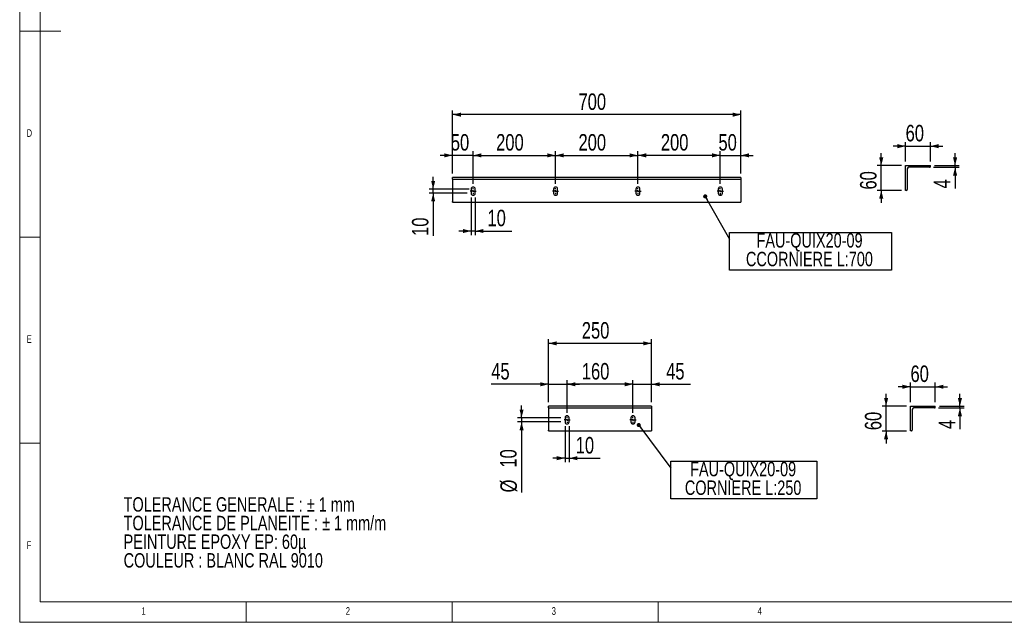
# Model space of a CAD drawing. Header units: millimetres. Extents: x 5 to 415, y 5 to 292.
# Tile 1 of 3: x 5 to 244, y 5 to 151. Entities that reach past the tile are written whole.
import ezdxf

# ---------------------------------------------------------------- set-up
doc = ezdxf.new("R2010")
doc.units = ezdxf.units.MM
doc.linetypes.add('CENTERX2', pattern=[20.32, 12.7, -2.54, 2.54, -2.54])
for name, color, linetype in [('COTES', 1, 'Continuous'), ('NOTES', 6, 'Continuous'), ('TRAIT-MIXTES', 3, 'CENTERX2')]:
    doc.layers.add(name, color=color, linetype=linetype)
doc.layers.add('TRAIT-FORT', color=4, linetype='Continuous', lineweight=25)
doc.styles.add('SLDTEXTSTYLE0', font='TXT', dxfattribs={"width": 0.75})
doc.dimstyles.new('SLDDIMSTYLE0', dxfattribs={"dimtxt": 4, "dimasz": 2, "dimexe": 0, "dimexo": 0.0625, "dimgap": 1, "dimtad": 1, "dimdec": 1, "dimlfac": 10, "dimrnd": 1e-09, "dimzin": 12, "dimdsep": 46, "dimtxsty": 'SLDTEXTSTYLE0', "dimsah": 1, "dimcen": 0.09, "dimadec": 0, "dimazin": 3, "dimtfac": 1, "dimtdec": 1, "dimtofl": 0, "dimtmove": 0, "dimatfit": 3, "dimfxl": 1, "dimfrac": 2, "dimtolj": 1, "dimtzin": 12, "dimarcsym": 0})
doc.dimstyles.new('SLDDIMSTYLE1', dxfattribs={"dimtxt": 4, "dimasz": 2, "dimexe": 0, "dimexo": 0.0625, "dimgap": 1, "dimtad": 1, "dimdec": 1, "dimlfac": 10, "dimrnd": 1e-09, "dimzin": 12, "dimdsep": 46, "dimtxsty": 'SLDTEXTSTYLE0', "dimsah": 1, "dimcen": 0.09, "dimadec": 0, "dimazin": 3, "dimtfac": 1, "dimtdec": 1, "dimtmove": 0, "dimatfit": 0, "dimfxl": 1, "dimfrac": 2, "dimtolj": 1, "dimtzin": 12, "dimarcsym": 0})
doc.dimstyles.new('SLDDIMSTYLE2', dxfattribs={"dimtxt": 0.18, "dimasz": 1, "dimexe": 0, "dimexo": 0.0625, "dimgap": 0, "dimtad": 0, "dimtih": 1, "dimtoh": 1, "dimdec": 0, "dimrnd": 1e-09, "dimzin": 0, "dimdsep": 46, "dimtxsty": 'Standard', "dimblk1": 'DOT', "dimblk2": 'DOT', "dimsah": 1, "dimcen": 0.09, "dimadec": 0, "dimazin": 0, "dimtfac": 1, "dimtdec": 0, "dimtofl": 0, "dimtmove": 0, "dimatfit": 3, "dimldrblk": 'DOT', "dimfxl": 1, "dimfrac": 2, "dimtolj": 1, "dimtzin": 0, "dimarcsym": 0})

# ---------------------------------------------------------------- blocks, each defined once
blk = doc.blocks.new('SW_NOTE_0')
at = {"layer": 'NOTES', "color": 0, "char_height": 3.5, "attachment_point": 1, "style": 'SLDTEXTSTYLE0'}
for s, insert in [('TOLERANCE GENERALE : ± 1 mm', (0, 4.51)), ('TOLERANCE DE PLANEITE : ± 1 mm/m', (0, -0.01)), ('PEINTURE EPOXY EP: 60µ', (0, -4.54)), ('COULEUR : BLANC RAL 9010', (0, -9.07))]:
    blk.add_mtext(s, dxfattribs=dict(at, insert=insert))
blk = doc.blocks.new('_D_20')
at = {"layer": 'COTES', "color": 1, "transparency": 16777216}
for p, q in [((110.11, 113.94), (110.11, 129.21)), ((180.11, 113.94), (180.11, 129.21)), ((180.11, 128.21), (110.11, 128.21))]:
    blk.add_line(p, q, dxfattribs=at)
for points in [[(110.11, 128.21), (112.11, 127.71), (112.11, 128.71)], [(180.11, 128.21), (178.11, 128.71), (178.11, 127.71)]]:
    blk.add_solid(points, dxfattribs=at)
at = {"layer": 'COTES', "color": 1, "transparency": 16777216, "insert": (140.68, 133.36), "char_height": 4, "attachment_point": 1, "style": 'SLDTEXTSTYLE0'}
blk.add_mtext('700', dxfattribs=at)
blk = doc.blocks.new('_D_21')
at = {"layer": 'COTES', "color": 1, "transparency": 16777216}
for p, q in [((115.11, 111.39), (115.11, 119.33)), ((115.11, 118.33), (135.11, 118.33)), ((135.11, 111.39), (135.11, 119.33))]:
    blk.add_line(p, q, dxfattribs=at)
for points in [[(115.11, 118.33), (117.11, 117.83), (117.11, 118.83)], [(135.11, 118.33), (133.11, 118.83), (133.11, 117.83)]]:
    blk.add_solid(points, dxfattribs=at)
at = {"layer": 'COTES', "color": 1, "transparency": 16777216, "insert": (120.68, 123.49), "char_height": 4, "attachment_point": 1, "style": 'SLDTEXTSTYLE0'}
blk.add_mtext('200', dxfattribs=at)
blk = doc.blocks.new('_D_22')
at = {"layer": 'COTES', "color": 1, "transparency": 16777216}
for p, q in [((135.11, 111.39), (135.11, 119.33)), ((135.11, 118.33), (155.11, 118.33)), ((155.11, 111.39), (155.11, 119.33))]:
    blk.add_line(p, q, dxfattribs=at)
for points in [[(135.11, 118.33), (137.11, 117.83), (137.11, 118.83)], [(155.11, 118.33), (153.11, 118.83), (153.11, 117.83)]]:
    blk.add_solid(points, dxfattribs=at)
at = {"layer": 'COTES', "color": 1, "transparency": 16777216, "insert": (140.68, 123.49), "char_height": 4, "attachment_point": 1, "style": 'SLDTEXTSTYLE0'}
blk.add_mtext('200', dxfattribs=at)
blk = doc.blocks.new('_D_23')
at = {"layer": 'COTES', "color": 1, "transparency": 16777216}
for p, q in [((155.11, 111.39), (155.11, 119.33)), ((175.11, 118.33), (155.11, 118.33)), ((175.11, 111.39), (175.11, 119.33))]:
    blk.add_line(p, q, dxfattribs=at)
for points in [[(155.11, 118.33), (157.11, 117.83), (157.11, 118.83)], [(175.11, 118.33), (173.11, 118.83), (173.11, 117.83)]]:
    blk.add_solid(points, dxfattribs=at)
at = {"layer": 'COTES', "color": 1, "transparency": 16777216, "insert": (160.68, 123.49), "char_height": 4, "attachment_point": 1, "style": 'SLDTEXTSTYLE0'}
blk.add_mtext('200', dxfattribs=at)
blk = doc.blocks.new('_D_24')
at = {"layer": 'COTES', "color": 1, "transparency": 16777216}
for p, q in [((175.11, 118.33), (172.11, 118.33)), ((175.11, 111.39), (175.11, 119.33)), ((175.11, 118.33), (180.11, 118.33)), ((180.11, 113.94), (180.11, 119.33)), ((180.11, 118.33), (183.11, 118.33))]:
    blk.add_line(p, q, dxfattribs=at)
for points in [[(175.11, 118.33), (173.11, 118.83), (173.11, 117.83)], [(180.11, 118.33), (182.11, 117.83), (182.11, 118.83)]]:
    blk.add_solid(points, dxfattribs=at)
at = {"layer": 'COTES', "color": 1, "transparency": 16777216, "insert": (174.66, 123.49), "char_height": 4, "attachment_point": 1, "style": 'SLDTEXTSTYLE0'}
blk.add_mtext('50', dxfattribs=at)
blk = doc.blocks.new('_D_25')
at = {"layer": 'COTES', "color": 1, "transparency": 16777216}
for p, q in [((110.11, 118.33), (107.11, 118.33)), ((110.11, 113.94), (110.11, 119.33)), ((115.11, 118.33), (110.11, 118.33)), ((115.11, 111.39), (115.11, 119.33)), ((115.11, 118.33), (118.11, 118.33))]:
    blk.add_line(p, q, dxfattribs=at)
for points in [[(110.11, 118.33), (108.11, 118.83), (108.11, 117.83)], [(115.11, 118.33), (117.11, 117.83), (117.11, 118.83)]]:
    blk.add_solid(points, dxfattribs=at)
at = {"layer": 'COTES', "color": 1, "transparency": 16777216, "insert": (109.68, 123.49), "char_height": 4, "attachment_point": 1, "style": 'SLDTEXTSTYLE0'}
blk.add_mtext('50', dxfattribs=at)
blk = doc.blocks.new('_D_26')
at = {"layer": 'COTES', "color": 1, "transparency": 16777216}
for p, q in [((105.39, 110.14), (105.39, 113.14)), ((114.11, 110.14), (104.39, 110.14)), ((105.39, 109.14), (105.39, 110.14)), ((113.61, 109.14), (104.39, 109.14)), ((105.39, 109.14), (105.39, 98.78))]:
    blk.add_line(p, q, dxfattribs=at)
for points in [[(105.39, 110.14), (105.89, 112.14), (104.89, 112.14)], [(105.39, 109.14), (104.89, 107.14), (105.89, 107.14)]]:
    blk.add_solid(points, dxfattribs=at)
at = {"layer": 'COTES', "color": 1, "transparency": 16777216, "insert": (100.24, 98.78), "char_height": 4, "attachment_point": 1, "rotation": 90, "style": 'SLDTEXTSTYLE0'}
blk.add_mtext('10', dxfattribs=at)
blk = doc.blocks.new('_D_27')
at = {"layer": 'COTES', "color": 1, "transparency": 16777216}
for p, q in [((114.61, 108.14), (114.61, 98.97)), ((115.61, 108.14), (115.61, 98.97)), ((114.61, 99.97), (111.61, 99.97)), ((115.61, 99.97), (114.61, 99.97)), ((115.61, 99.97), (124.5, 99.97))]:
    blk.add_line(p, q, dxfattribs=at)
for points in [[(114.61, 99.97), (112.61, 100.47), (112.61, 99.47)], [(115.61, 99.97), (117.61, 99.47), (117.61, 100.47)]]:
    blk.add_solid(points, dxfattribs=at)
at = {"layer": 'COTES', "color": 1, "transparency": 16777216, "insert": (118.58, 105.13), "char_height": 4, "attachment_point": 1, "style": 'SLDTEXTSTYLE0'}
blk.add_mtext('10', dxfattribs=at)
blk = doc.blocks.new('SW_NOTE_6')
at = {"layer": 'NOTES', "color": 0}
for p, q in [((0, -7.48), (0, 1.63)), ((0, 1.63), (39.32, 1.63)), ((39.32, 1.63), (39.32, -7.48)), ((39.32, -7.48), (0, -7.48))]:
    blk.add_line(p, q, dxfattribs=at)
at = {"layer": 'NOTES', "color": 0, "char_height": 3.5, "attachment_point": 2, "style": 'SLDTEXTSTYLE0'}
for s, insert in [('FAU-QUIX20-09', (19.43, 1.49)), ('CCORNIERE L:700', (19.4, -3.04))]:
    blk.add_mtext(s, dxfattribs=dict(at, insert=insert))
blk = doc.blocks.new('_Dot')
at = {"color": 0, "linetype": 'ByBlock', "lineweight": -2}
blk.add_line((-0.5, 0), (-1, 0), dxfattribs=at)
at = {"color": 0, "linetype": 'ByBlock', "const_width": 0.5}
blk.add_lwpolyline([(-0.25, 0, 1), (0.25, 0, 1)], format="xyb", close=True, dxfattribs=at)
blk = doc.blocks.new('SW_CENTERMARKSYMBOL_17')
at = {"layer": 'TRAIT-MIXTES', "color": 0}
for p, q in [((-0.5, 0), (-0.75, 0)), ((0, 0), (-0.25, 0)), ((0, 0.5), (0, 0.75)), ((0, 0), (0, 0.25)), ((0, 0), (0, -0.25)), ((0, 0), (0.25, 0)), ((0.5, 0), (0.75, 0)), ((0, -0.5), (0, -0.75))]:
    blk.add_line(p, q, dxfattribs=at)
blk = doc.blocks.new('SW_CENTERMARKSYMBOL_18')
at = {"layer": 'TRAIT-MIXTES', "color": 0}
for p, q in [((-0.5, 0), (-0.75, 0)), ((0, 0), (-0.25, 0)), ((0, 0.5), (0, 0.75)), ((0, 0), (0, 0.25)), ((0, 0), (0, -0.25)), ((0, 0), (0.25, 0)), ((0.5, 0), (0.75, 0)), ((0, -0.5), (0, -0.82))]:
    blk.add_line(p, q, dxfattribs=at)
blk = doc.blocks.new('SW_CENTERMARKSYMBOL_19')
at = {"layer": 'TRAIT-MIXTES', "color": 0}
for p, q in [((-0.5, 0), (-0.75, 0)), ((0, 0), (-0.25, 0)), ((0, 0.5), (0, 0.75)), ((0, 0), (0, 0.25)), ((0, 0), (0, -0.25)), ((0, 0), (0.25, 0)), ((0.5, 0), (0.75, 0)), ((0, -0.5), (0, -0.75))]:
    blk.add_line(p, q, dxfattribs=at)
blk = doc.blocks.new('SW_CENTERMARKSYMBOL_20')
at = {"layer": 'TRAIT-MIXTES', "color": 0}
for p, q in [((-0.5, 0), (-0.75, 0)), ((0, 0), (-0.25, 0)), ((0, 0.5), (0, 0.75)), ((0, 0), (0, 0.25)), ((0, 0), (0, -0.25)), ((0, 0), (0.25, 0)), ((0.5, 0), (0.75, 0)), ((0, -0.5), (0, -0.75))]:
    blk.add_line(p, q, dxfattribs=at)
blk = doc.blocks.new('_D_28')
at = {"layer": 'COTES', "color": 1, "transparency": 16777216}
for p, q in [((133.41, 58.43), (133.41, 73.7)), ((158.41, 72.7), (133.41, 72.7)), ((158.41, 58.43), (158.41, 73.7))]:
    blk.add_line(p, q, dxfattribs=at)
for points in [[(133.41, 72.7), (135.41, 72.2), (135.41, 73.2)], [(158.41, 72.7), (156.41, 73.2), (156.41, 72.2)]]:
    blk.add_solid(points, dxfattribs=at)
at = {"layer": 'COTES', "color": 1, "transparency": 16777216, "insert": (141.48, 77.86), "char_height": 4, "attachment_point": 1, "style": 'SLDTEXTSTYLE0'}
blk.add_mtext('250', dxfattribs=at)
blk = doc.blocks.new('_D_29')
at = {"layer": 'COTES', "color": 1, "transparency": 16777216}
for p, q in [((137.91, 55.88), (137.91, 63.77)), ((153.91, 62.77), (137.91, 62.77)), ((153.91, 55.88), (153.91, 63.77))]:
    blk.add_line(p, q, dxfattribs=at)
for points in [[(137.91, 62.77), (139.91, 62.27), (139.91, 63.27)], [(153.91, 62.77), (151.91, 63.27), (151.91, 62.27)]]:
    blk.add_solid(points, dxfattribs=at)
at = {"layer": 'COTES', "color": 1, "transparency": 16777216, "insert": (141.48, 67.93), "char_height": 4, "attachment_point": 1, "style": 'SLDTEXTSTYLE0'}
blk.add_mtext('160', dxfattribs=at)
blk = doc.blocks.new('_D_30')
at = {"layer": 'COTES', "color": 1, "transparency": 16777216}
for p, q in [((153.91, 62.77), (150.91, 62.77)), ((153.91, 55.88), (153.91, 63.77)), ((153.91, 62.77), (158.41, 62.77)), ((158.41, 58.43), (158.41, 63.77)), ((158.41, 62.77), (167.87, 62.77))]:
    blk.add_line(p, q, dxfattribs=at)
for points in [[(153.91, 62.77), (151.91, 63.27), (151.91, 62.27)], [(158.41, 62.77), (160.41, 62.27), (160.41, 63.27)]]:
    blk.add_solid(points, dxfattribs=at)
at = {"layer": 'COTES', "color": 1, "transparency": 16777216, "insert": (161.96, 67.93), "char_height": 4, "attachment_point": 1, "style": 'SLDTEXTSTYLE0'}
blk.add_mtext('45', dxfattribs=at)
blk = doc.blocks.new('_D_31')
at = {"layer": 'COTES', "color": 1, "transparency": 16777216}
for p, q in [((133.41, 62.77), (119.49, 62.77)), ((133.41, 58.43), (133.41, 63.77)), ((133.41, 62.77), (137.91, 62.77)), ((137.91, 55.88), (137.91, 63.77)), ((137.91, 62.77), (140.91, 62.77))]:
    blk.add_line(p, q, dxfattribs=at)
for points in [[(133.41, 62.77), (131.41, 63.27), (131.41, 62.27)], [(137.91, 62.77), (139.91, 62.27), (139.91, 63.27)]]:
    blk.add_solid(points, dxfattribs=at)
at = {"layer": 'COTES', "color": 1, "transparency": 16777216, "insert": (119.49, 67.93), "char_height": 4, "attachment_point": 1, "style": 'SLDTEXTSTYLE0'}
blk.add_mtext('45', dxfattribs=at)
blk = doc.blocks.new('_D_32')
at = {"layer": 'COTES', "color": 1, "transparency": 16777216}
for p, q in [((126.86, 54.63), (126.86, 57.63)), ((136.41, 54.63), (125.86, 54.63)), ((136.41, 53.63), (125.86, 53.63)), ((126.86, 54.63), (126.86, 53.63)), ((126.86, 53.63), (126.86, 36.52))]:
    blk.add_line(p, q, dxfattribs=at)
for points in [[(126.86, 54.63), (127.36, 56.63), (126.36, 56.63)], [(126.86, 53.63), (126.36, 51.63), (127.36, 51.63)]]:
    blk.add_solid(points, dxfattribs=at)
at = {"layer": 'COTES', "color": 1, "transparency": 16777216, "char_height": 4, "attachment_point": 1, "rotation": 90, "style": 'SLDTEXTSTYLE0'}
for s, insert in [('10', (121.64, 42.55)), ('%%c', (121.71, 36.52))]:
    blk.add_mtext(s, dxfattribs=dict(at, insert=insert))
blk = doc.blocks.new('_D_33')
at = {"layer": 'COTES', "color": 1, "transparency": 16777216}
for p, q in [((137.41, 52.63), (137.41, 43.83)), ((138.41, 52.63), (138.41, 43.83)), ((137.41, 44.83), (134.41, 44.83)), ((137.41, 44.83), (138.41, 44.83)), ((138.41, 44.83), (145.93, 44.83))]:
    blk.add_line(p, q, dxfattribs=at)
for points in [[(137.41, 44.83), (135.41, 45.33), (135.41, 44.33)], [(138.41, 44.83), (140.41, 44.33), (140.41, 45.33)]]:
    blk.add_solid(points, dxfattribs=at)
at = {"layer": 'COTES', "color": 1, "transparency": 16777216, "insert": (140.01, 49.98), "char_height": 4, "attachment_point": 1, "style": 'SLDTEXTSTYLE0'}
blk.add_mtext('10', dxfattribs=at)
blk = doc.blocks.new('SW_NOTE_7')
at = {"layer": 'NOTES', "color": 0}
for p, q in [((0, -7.48), (0, 1.63)), ((0, 1.63), (35.51, 1.63)), ((35.51, 1.63), (35.51, -7.48)), ((35.51, -7.48), (0, -7.48))]:
    blk.add_line(p, q, dxfattribs=at)
at = {"layer": 'NOTES', "color": 0, "char_height": 3.5, "attachment_point": 2, "style": 'SLDTEXTSTYLE0'}
for s, insert in [('FAU-QUIX20-09', (17.59, 1.49)), ('CORNIERE L:250', (17.59, -3.03))]:
    blk.add_mtext(s, dxfattribs=dict(at, insert=insert))
blk = doc.blocks.new('SW_CENTERMARKSYMBOL_24')
at = {"layer": 'TRAIT-MIXTES', "color": 0}
for p, q in [((-0.5, 0), (-0.75, 0)), ((0, 0), (-0.25, 0)), ((0, 0.5), (0, 0.75)), ((0, 0), (0, 0.25)), ((0, 0), (0, -0.25)), ((0, 0), (0.25, 0)), ((0.5, 0), (0.75, 0)), ((0, -0.5), (0, -0.82))]:
    blk.add_line(p, q, dxfattribs=at)
blk = doc.blocks.new('SW_CENTERMARKSYMBOL_25')
at = {"layer": 'TRAIT-MIXTES', "color": 0}
for p, q in [((-0.5, 0), (-0.75, 0)), ((0, 0), (-0.25, 0)), ((0, 0.5), (0, 0.75)), ((0, 0), (0, 0.25)), ((0, 0), (0, -0.25)), ((0, 0), (0.25, 0)), ((0.5, 0), (0.75, 0)), ((0, -0.5), (0, -0.75))]:
    blk.add_line(p, q, dxfattribs=at)
blk = doc.blocks.new('_D_37')
at = {"layer": 'COTES', "color": 1, "transparency": 16777216}
for p, q in [((214.19, 115.83), (214.19, 118.83)), ((219.11, 115.83), (213.19, 115.83)), ((214.19, 109.83), (214.19, 115.83)), ((219.11, 109.83), (213.19, 109.83)), ((214.19, 109.83), (214.19, 106.83))]:
    blk.add_line(p, q, dxfattribs=at)
for points in [[(214.19, 115.83), (214.69, 117.83), (213.69, 117.83)], [(214.19, 109.83), (213.69, 107.83), (214.69, 107.83)]]:
    blk.add_solid(points, dxfattribs=at)
at = {"layer": 'COTES', "color": 1, "transparency": 16777216, "insert": (209.03, 110.03), "char_height": 4, "attachment_point": 1, "rotation": 90, "style": 'SLDTEXTSTYLE0'}
blk.add_mtext('60', dxfattribs=at)
blk = doc.blocks.new('_D_38')
at = {"layer": 'COTES', "color": 1, "transparency": 16777216}
for p, q in [((220.11, 120.57), (217.11, 120.57)), ((220.11, 116.83), (220.11, 121.57)), ((220.11, 120.57), (226.11, 120.57)), ((226.11, 116.83), (226.11, 121.57)), ((226.11, 120.57), (229.11, 120.57))]:
    blk.add_line(p, q, dxfattribs=at)
for points in [[(220.11, 120.57), (218.11, 121.07), (218.11, 120.07)], [(226.11, 120.57), (228.11, 120.07), (228.11, 121.07)]]:
    blk.add_solid(points, dxfattribs=at)
at = {"layer": 'COTES', "color": 1, "transparency": 16777216, "insert": (220.1, 125.73), "char_height": 4, "attachment_point": 1, "style": 'SLDTEXTSTYLE0'}
blk.add_mtext('60', dxfattribs=at)
blk = doc.blocks.new('_D_39')
at = {"layer": 'COTES', "color": 1, "transparency": 16777216}
for p, q in [((232.11, 115.83), (232.11, 118.83)), ((226.91, 115.43), (233.11, 115.43)), ((227.11, 115.83), (233.11, 115.83)), ((232.11, 115.43), (232.11, 115.83)), ((232.11, 115.43), (232.11, 110.28))]:
    blk.add_line(p, q, dxfattribs=at)
for points in [[(232.11, 115.83), (232.61, 117.83), (231.61, 117.83)], [(232.11, 115.43), (231.61, 113.43), (232.61, 113.43)]]:
    blk.add_solid(points, dxfattribs=at)
at = {"layer": 'COTES', "color": 1, "transparency": 16777216, "insert": (226.95, 110.28), "char_height": 4, "attachment_point": 1, "rotation": 90, "style": 'SLDTEXTSTYLE0'}
blk.add_mtext('4', dxfattribs=at)
blk = doc.blocks.new('_D_40')
at = {"layer": 'COTES', "color": 1, "transparency": 16777216}
for p, q in [((215.37, 57.43), (215.37, 60.43)), ((220.3, 57.43), (214.37, 57.43)), ((215.37, 51.43), (215.37, 57.43)), ((220.3, 51.43), (214.37, 51.43)), ((215.37, 51.43), (215.37, 48.43))]:
    blk.add_line(p, q, dxfattribs=at)
for points in [[(215.37, 57.43), (215.87, 59.43), (214.87, 59.43)], [(215.37, 51.43), (214.87, 49.43), (215.87, 49.43)]]:
    blk.add_solid(points, dxfattribs=at)
at = {"layer": 'COTES', "color": 1, "transparency": 16777216, "insert": (210.22, 51.63), "char_height": 4, "attachment_point": 1, "rotation": 90, "style": 'SLDTEXTSTYLE0'}
blk.add_mtext('60', dxfattribs=at)
blk = doc.blocks.new('_D_41')
at = {"layer": 'COTES', "color": 1, "transparency": 16777216}
for p, q in [((221.3, 62.17), (218.3, 62.17)), ((221.3, 58.43), (221.3, 63.17)), ((221.3, 62.17), (227.3, 62.17)), ((227.3, 58.43), (227.3, 63.17)), ((227.3, 62.17), (230.3, 62.17))]:
    blk.add_line(p, q, dxfattribs=at)
for points in [[(221.3, 62.17), (219.3, 62.67), (219.3, 61.67)], [(227.3, 62.17), (229.3, 61.67), (229.3, 62.67)]]:
    blk.add_solid(points, dxfattribs=at)
at = {"layer": 'COTES', "color": 1, "transparency": 16777216, "insert": (221.29, 67.33), "char_height": 4, "attachment_point": 1, "style": 'SLDTEXTSTYLE0'}
blk.add_mtext('60', dxfattribs=at)
blk = doc.blocks.new('_D_42')
at = {"layer": 'COTES', "color": 1, "transparency": 16777216}
for p, q in [((233.29, 57.43), (233.29, 60.43)), ((228.3, 57.43), (234.29, 57.43)), ((233.29, 57.03), (233.29, 57.43)), ((228.1, 57.03), (234.29, 57.03)), ((233.29, 57.03), (233.29, 51.88))]:
    blk.add_line(p, q, dxfattribs=at)
for points in [[(233.29, 57.43), (233.79, 59.43), (232.79, 59.43)], [(233.29, 57.03), (232.79, 55.03), (233.79, 55.03)]]:
    blk.add_solid(points, dxfattribs=at)
at = {"layer": 'COTES', "color": 1, "transparency": 16777216, "insert": (228.14, 51.88), "char_height": 4, "attachment_point": 1, "rotation": 90, "style": 'SLDTEXTSTYLE0'}
blk.add_mtext('4', dxfattribs=at)

msp = doc.modelspace()

# ---------------------------------------------------------------- linework, layer by layer
at = {"color": 7, "linetype": 'Continuous', "lineweight": 18}
for p, q in [((5, 292), (5, 5)), ((10, 287), (10, 10)), ((5, 148.5), (15, 148.5)), ((5, 98.5), (10, 98.5)), ((10, 48.5), (5, 48.5)), ((10, 10), (410, 10)), ((60, 5), (60, 10)), ((110, 10), (110, 5)), ((160, 5), (160, 10)), ((5, 5), (415, 5))]:
    msp.add_line(p, q, dxfattribs=at)
at = {"layer": 'TRAIT-FORT', "color": 4, "linetype": 'Continuous', "lineweight": 25}
for p, q in [((220.115, 115.833), (226.115, 115.833)), ((220.115, 109.833), (220.115, 115.833)), ((220.515, 115.033), (220.515, 110.033)), ((225.915, 115.433), (220.915, 115.433)), ((226.115, 115.633), (226.115, 115.833)), ((180.111, 112.937), (110.111, 112.937)), ((110.111, 112.737), (110.111, 112.937)), ((110.111, 112.537), (110.111, 112.737)), ((110.111, 112.537), (180.111, 112.537)), ((110.111, 112.537), (110.111, 112.137)), ((180.111, 112.937), (180.111, 112.737)), ((180.111, 112.737), (180.111, 112.537)), ((180.111, 112.537), (180.111, 112.137)), ((110.111, 112.137), (110.111, 107.137)), ((114.611, 110.137), (114.611, 109.137)), ((115.611, 109.137), (115.611, 110.137)), ((134.611, 110.137), (134.611, 109.137)), ((135.611, 109.137), (135.611, 110.137)), ((154.611, 110.137), (154.611, 109.137)), ((155.611, 109.137), (155.611, 110.137)), ((174.611, 110.137), (174.611, 109.137)), ((175.611, 109.137), (175.611, 110.137)), ((180.111, 112.137), (180.111, 107.137)), ((220.315, 109.833), (220.115, 109.833)), ((110.111, 106.937), (110.111, 107.137)), ((110.111, 106.937), (180.111, 106.937)), ((180.111, 107.137), (180.111, 106.937)), ((158.411, 57.434), (133.411, 57.434)), ((133.411, 57.234), (133.411, 57.434)), ((158.411, 57.434), (158.411, 57.234)), ((221.301, 57.434), (227.301, 57.434)), ((221.301, 51.434), (221.301, 57.434)), ((227.301, 57.234), (227.301, 57.434)), ((133.411, 57.034), (133.411, 57.234)), ((133.411, 57.034), (158.411, 57.034)), ((133.411, 57.034), (133.411, 56.634)), ((133.411, 56.634), (133.411, 51.634)), ((158.411, 57.234), (158.411, 57.034)), ((158.411, 57.034), (158.411, 56.634)), ((158.411, 56.634), (158.411, 51.634)), ((221.701, 56.634), (221.701, 51.634)), ((227.101, 57.034), (222.101, 57.034)), ((137.411, 54.634), (137.411, 53.634)), ((138.411, 53.634), (138.411, 54.634)), ((153.411, 54.634), (153.411, 53.634)), ((154.411, 53.634), (154.411, 54.634)), ((133.411, 51.434), (133.411, 51.634)), ((133.411, 51.434), (158.411, 51.434)), ((158.411, 51.634), (158.411, 51.434)), ((221.501, 51.434), (221.301, 51.434))]:
    msp.add_line(p, q, dxfattribs=at)
for centre, radius, start, end in [((220.915, 115.033), 0.4, 90, 180), ((225.915, 115.633), 0.2, 270, 0), ((115.111, 110.137), 0.5, 360, 180), ((135.111, 110.137), 0.5, 360, 180), ((155.111, 110.137), 0.5, 360, 180), ((175.111, 110.137), 0.5, 360, 180), ((220.315, 110.033), 0.2, 270, 0), ((115.111, 109.137), 0.5, 180, 0), ((135.111, 109.137), 0.5, 180, 0), ((155.111, 109.137), 0.5, 180, 0), ((175.111, 109.137), 0.5, 180, 0), ((137.911, 54.634), 0.5, 0, 180), ((153.911, 54.634), 0.5, 0, 180), ((222.101, 56.634), 0.4, 90, 180), ((227.101, 57.234), 0.2, 270, 0), ((137.911, 53.634), 0.5, 180, 0), ((153.911, 53.634), 0.5, 180, 0), ((221.501, 51.634), 0.2, 270, 0)]:
    msp.add_arc(centre, radius, start, end, dxfattribs=at)

# ---------------------------------------------------------------- block references
at = {"layer": 'NOTES', "color": 211}
for name, p in [('SW_NOTE_6', (177.347, 97.959)), ('SW_NOTE_7', (163.061, 42.449)), ('SW_NOTE_0', (30.236, 30.852))]:
    msp.add_blockref(name, p, dxfattribs=at)
at = {"layer": 'TRAIT-MIXTES', "color": 3}
for name, p in [('SW_CENTERMARKSYMBOL_17', (115.111, 109.637)), ('SW_CENTERMARKSYMBOL_20', (135.111, 109.637)), ('SW_CENTERMARKSYMBOL_19', (155.111, 109.637)), ('SW_CENTERMARKSYMBOL_18', (175.111, 109.637)), ('SW_CENTERMARKSYMBOL_25', (137.911, 54.134)), ('SW_CENTERMARKSYMBOL_24', (153.911, 54.134))]:
    msp.add_blockref(name, p, dxfattribs=at)

# ---------------------------------------------------------------- texts
at = {"layer": 'NOTES', "color": 211, "char_height": 1.852, "attachment_point": 1, "style": 'SLDTEXTSTYLE0'}
for s, insert in [('D', (6.667, 124.668)), ('E', (6.667, 74.668)), ('F', (6.667, 24.668)), ('1', (34.583, 8.668)), ('2', (84.167, 8.668)), ('3', (134.167, 8.668)), ('4', (184.167, 8.668))]:
    msp.add_mtext(s, dxfattribs=dict(at, insert=insert))

# ---------------------------------------------------------------- dimensions: what is measured, and where the dimension line sits
at = {"layer": 'COTES', "color": 1}
for base, p1, p2, dimstyle, picture, middle in [((110.111, 128.208), (180.111, 112.937), (110.111, 112.937), 'SLDDIMSTYLE0', '_D_20', (145.111, 128.208)), ((226.115, 120.573), (220.115, 115.833), (226.115, 115.833), 'SLDDIMSTYLE1', '_D_38', (223.06, 120.573)), ((110.111, 118.329), (115.111, 110.387), (110.111, 112.937), 'SLDDIMSTYLE1', '_D_25', (112.631, 118.329)), ((135.111, 118.329), (115.111, 110.387), (135.111, 110.387), 'SLDDIMSTYLE0', '_D_21', (125.111, 118.329)), ((155.111, 118.329), (135.111, 110.387), (155.111, 110.387), 'SLDDIMSTYLE0', '_D_22', (145.111, 118.329)), ((155.111, 118.329), (175.111, 110.387), (155.111, 110.387), 'SLDDIMSTYLE0', '_D_23', (165.111, 118.329)), ((180.111, 118.329), (175.111, 110.387), (180.111, 112.937), 'SLDDIMSTYLE1', '_D_24', (177.611, 118.329)), ((114.611, 99.975), (115.611, 109.137), (114.611, 109.137), 'SLDDIMSTYLE1', '_D_27', (121.54, 99.975)), ((133.411, 72.704), (158.411, 57.434), (133.411, 57.434), 'SLDDIMSTYLE0', '_D_28', (145.911, 72.704)), ((137.911, 62.771), (133.411, 57.434), (137.911, 54.884), 'SLDDIMSTYLE1', '_D_31', (122.45, 62.771)), ((137.911, 62.771), (153.911, 54.884), (137.911, 54.884), 'SLDDIMSTYLE0', '_D_29', (145.911, 62.771)), ((158.411, 62.771), (153.911, 54.884), (158.411, 57.434), 'SLDDIMSTYLE1', '_D_30', (164.912, 62.771)), ((227.301, 62.173), (221.301, 57.434), (227.301, 57.434), 'SLDDIMSTYLE1', '_D_41', (224.246, 62.173)), ((138.411, 44.828), (137.411, 53.634), (138.411, 53.634), 'SLDDIMSTYLE1', '_D_33', (142.97, 44.828))]:
    dim = msp.add_linear_dim(base=base, p1=p1, p2=p2, dimstyle=dimstyle, dxfattribs=at)
    dim.commit()
    dim.dimension.update_dxf_attribs({"geometry": picture, "text_midpoint": middle, "dimtype": 160})
for base, p1, p2, picture, middle in [((214.188, 115.833), (220.115, 109.833), (220.115, 115.833), '_D_37', (214.188, 112.983)), ((232.108, 115.833), (225.915, 115.433), (226.115, 115.833), '_D_39', (232.108, 111.757)), ((105.391, 110.137), (114.611, 109.137), (115.111, 110.137), '_D_26', (105.391, 101.736)), ((215.373, 57.434), (221.301, 51.434), (221.301, 57.434), '_D_40', (215.373, 54.583)), ((233.294, 57.434), (227.101, 57.034), (227.301, 57.434), '_D_42', (233.294, 53.357))]:
    dim = msp.add_linear_dim(base=base, p1=p1, p2=p2, angle=90, dimstyle='SLDDIMSTYLE1', dxfattribs=at)
    dim.commit()
    dim.dimension.update_dxf_attribs({"geometry": picture, "text_midpoint": middle, "dimtype": 160})
dim = msp.add_linear_dim(base=(126.862, 53.634), p1=(137.411, 54.634), p2=(137.411, 53.634), angle=90, text='%%c<>', dimstyle='SLDDIMSTYLE1', dxfattribs=at)
dim.commit()
dim.dimension.update_dxf_attribs({"geometry": '_D_32', "text_midpoint": (126.862, 42.489), "dimtype": 160})

# ---------------------------------------------------------------- leaders
at = {"layer": 'NOTES', "color": 211}
for points in [[(171.442, 108.374), (177.347, 97.959)], [(155.315, 52.871), (163.061, 42.449)]]:
    msp.add_leader(points, dimstyle='SLDDIMSTYLE2', dxfattribs=at)

doc.saveas('drawing.dxf')
